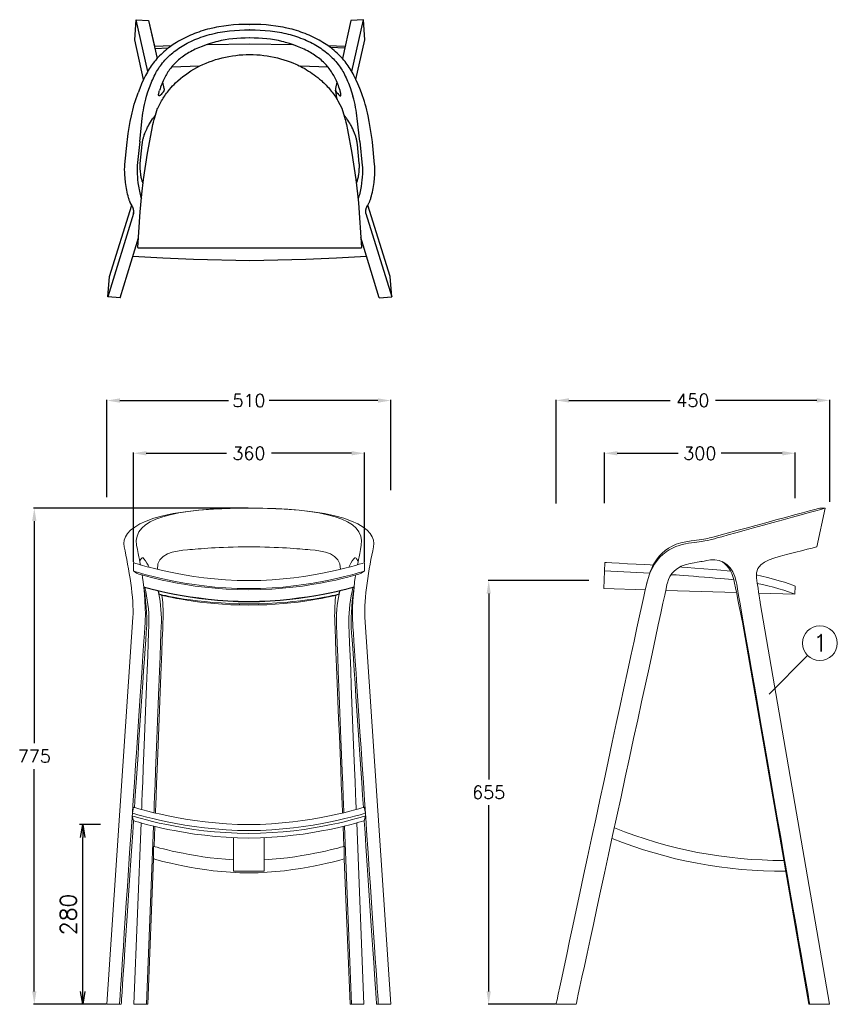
# Model space of a CAD drawing. Extents: x 4518 to 11640, y 4874 to 6946.
# Tile 2 of 2: x 8280 to 9549, y 5418 to 6946. Entities that reach past the tile are written whole.
import ezdxf

# ---------------------------------------------------------------- set-up
doc = ezdxf.new("R2010")
doc.units = 0
doc.header["$LTSCALE"] = 0.5
doc.layers.get('0').update_dxf_attribs({"linetype": 'CONTINUOUS'})
doc.layers.get('DEFPOINTS').update_dxf_attribs({"linetype": 'CONTINUOUS'})
doc.layers.add('_U+30EC_U+30A4_U+30E4_U+30FC 1', color=7, linetype='CONTINUOUS')
doc.layers.add('部品表', color=201, linetype='CONTINUOUS')
doc.layers.add('Visible Lines', color=7, linetype='CONTINUOUS', true_color=0x000000)
doc.styles.get("Standard").update_dxf_attribs({"font": 'txt.shx', "bigfont": 'bigfont.shx'})
doc.dimstyles.new('1-10', dxfattribs={"dimtxt": 25, "dimasz": 20, "dimexe": 5, "dimexo": 10, "dimgap": 10, "dimtad": 1, "dimzin": 9, "dimdsep": 46, "dimtxsty": 'Standard', "dimblk1": 'OPEN', "dimblk2": 'OPEN', "dimsah": 1, "dimcen": 0, "dimclrt": 7, "dimadec": 0, "dimazin": 0, "dimtfac": 0.5, "dimtofl": 0, "dimtmove": 0, "dimatfit": 3, "dimldrblk": 'OPEN', "dimfxl": 1, "dimtolj": 1, "dimtzin": 9, "dimarcsym": 0})
doc.dimstyles.get("Standard").update_dxf_attribs({"dimtxt": 20, "dimasz": 20, "dimexe": 1, "dimexo": 1, "dimgap": 10, "dimtad": 0, "dimtih": 1, "dimtoh": 1, "dimdec": 0, "dimzin": 0, "dimdsep": 46, "dimtxsty": 'Standard', "dimcen": 2, "dimadec": 0, "dimazin": 0, "dimtfac": 1, "dimtdec": 0, "dimtofl": 0, "dimtmove": 0, "dimatfit": 3, "dimfxl": 1, "dimtolj": 1, "dimtzin": 0, "dimarcsym": 0})

# ---------------------------------------------------------------- blocks, each defined once
blk = doc.blocks.new('*D25')
at = {"color": 0, "lineweight": -2, "transparency": 16777216}
for p, q in [((8634.6, 6188), (8301.4, 6188)), ((8302.4, 6168), (8302.4, 5823)), ((8302.4, 5438), (8302.4, 5783)), ((8414.2, 5418), (8301.4, 5418))]:
    blk.add_line(p, q, dxfattribs=at)
at = {"color": 0, "transparency": 16777216}
for points in [[(8299.1, 6168), (8305.7, 6168), (8302.4, 6188)], [(8299.1, 5438), (8305.7, 5438), (8302.4, 5418)]]:
    blk.add_solid(points, dxfattribs=at)
at = {"layer": 'DEFPOINTS', "color": 0, "transparency": 16777216}
for p in [(8302.4, 6188), (8635.6, 6188), (8415.2, 5418)]:
    blk.add_point(p, dxfattribs=at)
at = {"color": 0, "transparency": 16777216, "insert": (8302.4, 5803), "char_height": 20, "attachment_point": 5}
blk.add_mtext('\\A1;775', dxfattribs=at)
blk = doc.blocks.new('*D21')
at = {"color": 0, "lineweight": -2, "transparency": 16777216}
for p, q in [((8415.2, 6205.1), (8415.2, 6356)), ((8435.2, 6355), (8603.9, 6355)), ((8836, 6355), (8667.3, 6355)), ((8856, 6215.9), (8856, 6356))]:
    blk.add_line(p, q, dxfattribs=at)
at = {"color": 0, "transparency": 16777216}
for points in [[(8435.2, 6358.3), (8435.2, 6351.6), (8415.2, 6355)], [(8836, 6358.3), (8836, 6351.6), (8856, 6355)]]:
    blk.add_solid(points, dxfattribs=at)
at = {"layer": 'DEFPOINTS', "color": 0, "transparency": 16777216}
for p in [(8415.2, 6355), (8415.2, 6204.1), (8856, 6214.9)]:
    blk.add_point(p, dxfattribs=at)
at = {"color": 0, "transparency": 16777216, "insert": (8635.6, 6355), "char_height": 20, "attachment_point": 5}
blk.add_mtext('\\A1;510', dxfattribs=at)
blk = doc.blocks.new('*D22')
at = {"color": 0, "lineweight": -2, "transparency": 16777216}
for p, q in [((9163.6, 6075.5), (9006.9, 6075.5)), ((9007.9, 6055.5), (9007.9, 5766.8)), ((9007.9, 5438), (9007.9, 5726.8)), ((9111.5, 5418), (9006.9, 5418))]:
    blk.add_line(p, q, dxfattribs=at)
at = {"color": 0, "transparency": 16777216}
for points in [[(9004.6, 6055.5), (9011.2, 6055.5), (9007.9, 6075.5)], [(9004.6, 5438), (9011.2, 5438), (9007.9, 5418)]]:
    blk.add_solid(points, dxfattribs=at)
at = {"layer": 'DEFPOINTS', "color": 0, "transparency": 16777216}
for p in [(9164.6, 6075.5), (9007.9, 5418), (9112.5, 5418)]:
    blk.add_point(p, dxfattribs=at)
at = {"color": 0, "transparency": 16777216, "insert": (9007.9, 5746.8), "char_height": 20, "attachment_point": 5}
blk.add_mtext('\\A1;655', dxfattribs=at)
blk = doc.blocks.new('*D23')
at = {"color": 0, "lineweight": -2, "transparency": 16777216}
for p, q in [((9112.5, 6195.2), (9112.5, 6356.2)), ((9132.5, 6355.2), (9289.9, 6355.2)), ((9517.3, 6355.2), (9359.9, 6355.2)), ((9537.3, 6197.7), (9537.3, 6356.2))]:
    blk.add_line(p, q, dxfattribs=at)
at = {"color": 0, "transparency": 16777216}
for points in [[(9132.5, 6358.5), (9132.5, 6351.8), (9112.5, 6355.2)], [(9517.3, 6358.5), (9517.3, 6351.8), (9537.3, 6355.2)]]:
    blk.add_solid(points, dxfattribs=at)
at = {"layer": 'DEFPOINTS', "color": 0, "transparency": 16777216}
for p in [(9537.3, 6355.2), (9112.5, 6194.2), (9537.3, 6196.7)]:
    blk.add_point(p, dxfattribs=at)
at = {"color": 0, "transparency": 16777216, "insert": (9324.9, 6355.2), "char_height": 20, "attachment_point": 5}
blk.add_mtext('\\A1;450', dxfattribs=at)
blk = doc.blocks.new('*D26')
at = {"color": 0, "lineweight": -2, "transparency": 16777216}
for p, q in [((8456.2, 6104.4), (8456.2, 6274.1)), ((8476.2, 6273.1), (8600.6, 6273.1)), ((8794.9, 6273.1), (8670.6, 6273.1)), ((8814.9, 6104.4), (8814.9, 6274.1))]:
    blk.add_line(p, q, dxfattribs=at)
at = {"color": 0, "transparency": 16777216}
for points in [[(8476.2, 6276.5), (8476.2, 6269.8), (8456.2, 6273.1)], [(8794.9, 6276.5), (8794.9, 6269.8), (8814.9, 6273.1)]]:
    blk.add_solid(points, dxfattribs=at)
at = {"layer": 'DEFPOINTS', "color": 0, "transparency": 16777216}
for p in [(8456.2, 6273.1), (8456.2, 6103.4), (8814.9, 6103.4)]:
    blk.add_point(p, dxfattribs=at)
at = {"color": 0, "transparency": 16777216, "insert": (8635.6, 6273.1), "char_height": 20, "attachment_point": 5}
blk.add_mtext('\\A1;360', dxfattribs=at)
blk = doc.blocks.new('*D24')
at = {"color": 0, "lineweight": -2, "transparency": 16777216}
for p, q in [((9187.6, 6195.7), (9187.6, 6274.1)), ((9207.6, 6273.1), (9302.3, 6273.1)), ((9463.8, 6273.1), (9369, 6273.1)), ((9483.8, 6203.2), (9483.8, 6274.1))]:
    blk.add_line(p, q, dxfattribs=at)
at = {"color": 0, "transparency": 16777216}
for points in [[(9207.6, 6276.5), (9207.6, 6269.8), (9187.6, 6273.1)], [(9463.8, 6276.5), (9463.8, 6269.8), (9483.8, 6273.1)]]:
    blk.add_solid(points, dxfattribs=at)
at = {"layer": 'DEFPOINTS', "color": 0, "transparency": 16777216}
for p in [(9187.6, 6273.1), (9187.6, 6194.7), (9483.8, 6202.2)]:
    blk.add_point(p, dxfattribs=at)
at = {"color": 0, "transparency": 16777216, "insert": (9335.7, 6273.1), "char_height": 20, "attachment_point": 5}
blk.add_mtext('\\A1;300', dxfattribs=at)
blk = doc.blocks.new('_OPEN')
at = {"color": 0, "linetype": 'ByBlock'}
for p, q in [((-1, 0.167), (0, 0)), ((0, 0), (-1, -0.167)), ((0, 0), (-1, 0))]:
    blk.add_line(p, q, dxfattribs=at)
blk = doc.blocks.new('*D27')
at = {"color": 0, "lineweight": -2, "transparency": 16777216}
for p, q in [((8405.4, 5696.9), (8372.7, 5696.9)), ((8377.7, 5438), (8377.7, 5676.9)), ((8405.2, 5418), (8372.7, 5418))]:
    blk.add_line(p, q, dxfattribs=at)
at = {"layer": 'DEFPOINTS', "color": 0, "transparency": 16777216}
for p in [(8377.7, 5696.9), (8415.4, 5696.9), (8415.2, 5418)]:
    blk.add_point(p, dxfattribs=at)
at = {"color": 0, "lineweight": -2, "transparency": 16777216, "xscale": 20, "yscale": 20, "zscale": 20}
for p, rotation in [((8377.7, 5696.9), 90), ((8377.7, 5418), 270)]:
    blk.add_blockref('_OPEN', p, dxfattribs=dict(at, rotation=rotation))
at = {"color": 7, "transparency": 16777216, "insert": (8355.2, 5557.5), "char_height": 25, "attachment_point": 5, "rotation": 90}
blk.add_mtext('\\A1;280', dxfattribs=at)

msp = doc.modelspace()

# ---------------------------------------------------------------- linework, layer by layer
at = {"layer": '_U+30EC_U+30A4_U+30E4_U+30FC 1', "color": 0, "lineweight": 15}
for points in [[(8461.201, 6086.867), (8456.24, 6090.44), (8456.24, 6103.406)], [(8809.975, 6086.867), (8814.937, 6090.44), (8814.937, 6103.406)], [(9187.619, 6090.609), (9257.903, 6086.949)], [(8496.051, 6054.546), (8495.052, 6059.219)], [(8500.622, 6052.626), (8496.051, 6054.546)], [(8770.554, 6052.626), (8775.118, 6054.546)], [(8775.118, 6054.546), (8776.124, 6059.219)], [(9282.805, 6060.346), (9392.634, 6057.062)], [(8456.489, 5723.902), (8454.609, 5714.767)], [(8814.687, 5723.902), (8816.568, 5714.767)], [(8454.313, 5710.422), (8456.552, 5702.963)], [(8487.539, 5643.773), (8478.497, 5418.044), (8457.129, 5418.005), (8468.145, 5699.538)], [(8783.637, 5643.773), (8792.679, 5418.044), (8814.04, 5418.005), (8803.032, 5699.538)], [(8816.864, 5710.422), (8814.625, 5702.963)], [(8487.321, 5694.553), (8476.516, 5418.044)], [(8488.288, 5663.09), (8489.482, 5694.031)], [(8782.881, 5663.09), (8781.695, 5694.031)], [(8783.856, 5694.553), (8794.661, 5418.044)], [(8611.739, 5676.57), (8611.739, 5624.41), (8635.588, 5624.41), (8659.437, 5624.41), (8659.437, 5676.57)], [(8487.539, 5663.316), (8487.539, 5643.773)], [(8783.637, 5663.316), (8783.637, 5643.773)]]:
    msp.add_lwpolyline(points, dxfattribs=at)
for points in [[(8441.963, 6127.809), (8436.455, 6154.693), (8474.152, 6188.006), (8635.596, 6188.006)], [(8635.596, 6188.006), (8635.596, 6188.006), (8635.581, 6188.006), (8635.581, 6188.006)], [(8635.581, 6188.006), (8797.025, 6188.006), (8834.722, 6154.693), (8829.214, 6127.809)], [(9350.647, 6141.708), (9357.707, 6143.62), (9520.017, 6187.534), (9521.858, 6188.01)], [(9530.152, 6187.964), (9530.152, 6187.964), (9517.529, 6127.939), (9517.529, 6127.939)], [(9521.858, 6188.01), (9521.858, 6188.01), (9530.152, 6187.964), (9530.152, 6187.964)], [(8455.491, 6018.667), (8457.316, 6047.001), (8449.109, 6095.199), (8441.963, 6127.809)], [(8829.214, 6127.809), (8822.068, 6095.199), (8813.86, 6047.001), (8815.686, 6018.667)], [(9253.822, 6073.39), (9261, 6101.757), (9275.355, 6132.292), (9322.39, 6137.074)], [(9322.39, 6137.074), (9334.123, 6138.307), (9343.587, 6139.797), (9350.647, 6141.708)], [(9517.529, 6127.939), (9517.108, 6127.845), (9471.554, 6116.392), (9466.577, 6114.933)], [(9466.577, 6114.933), (9446.231, 6109.652), (9420.111, 6103.294), (9423.661, 6079.632)], [(9320.557, 6102.022), (9299.641, 6098.371), (9288.282, 6085.639), (9285.395, 6072.321)], [(9304.782, 6096.779), (9304.782, 6096.779), (9377.039, 6091.014), (9383.671, 6090.109)], [(9352.16, 6107.569), (9333.601, 6104.308), (9341.464, 6105.665), (9320.557, 6102.022)], [(9392.229, 6074.061), (9388.289, 6096.537), (9370.72, 6110.838), (9352.16, 6107.569)], [(9291.004, 6084.804), (9291.004, 6084.804), (9374.254, 6078.734), (9388.554, 6076.839)], [(9112.498, 5418.01), (9112.498, 5418.01), (9246.653, 6045.016), (9253.822, 6073.39)], [(9285.395, 6072.321), (9282.516, 6059.004), (9143.626, 5418.025), (9143.626, 5418.025)], [(9506.404, 5418.025), (9506.404, 5418.025), (9396.161, 6051.585), (9392.229, 6074.061)], [(9423.661, 6079.632), (9427.219, 6055.97), (9429.138, 6043.761), (9429.543, 6041.139)], [(9424.925, 6071.276), (9445.482, 6067.157), (9474.144, 6058.645), (9483.467, 6054.409)], [(9429.543, 6041.139), (9429.543, 6041.139), (9537.274, 5418.025), (9537.274, 5418.025)], [(8415.18, 5418.005), (8415.18, 5418.005), (8455.491, 6018.667), (8455.491, 6018.667)], [(8815.686, 6018.667), (8815.686, 6018.667), (8855.996, 5418.005), (8855.996, 5418.005)], [(8456.544, 5702.963), (8450.201, 5607.972), (8437.438, 5418.005), (8437.438, 5418.005)], [(8833.739, 5418.005), (8833.739, 5418.005), (8820.975, 5607.972), (8814.633, 5702.963)], [(9466.133, 5641.25), (9375.776, 5641.047), (9286.924, 5658.109), (9203.003, 5692.037)], [(9199.399, 5675.412), (9285.45, 5640.992), (9376.548, 5623.868), (9469.05, 5624.461)], [(8611.739, 5642.182), (8544.872, 5645.848), (8487.539, 5663.316), (8487.539, 5663.316)], [(8659.437, 5642.182), (8726.304, 5645.848), (8783.637, 5663.316), (8783.637, 5663.316)], [(8437.438, 5418.005), (8437.438, 5418.005), (8415.18, 5418.029), (8415.18, 5418.029)], [(8415.18, 5418.029), (8415.18, 5418.029), (8415.18, 5418.005), (8415.18, 5418.005)], [(8855.996, 5418.029), (8855.996, 5418.029), (8833.739, 5418.005), (8833.739, 5418.005)], [(8855.996, 5418.005), (8855.996, 5418.005), (8855.996, 5418.029), (8855.996, 5418.029)], [(9143.642, 5418.01), (9143.642, 5418.01), (9112.498, 5418.01), (9112.498, 5418.01)], [(9143.626, 5418.025), (9143.626, 5418.025), (9143.642, 5418.01), (9143.642, 5418.01)], [(9537.274, 5418.025), (9537.274, 5418.025), (9506.404, 5418.025), (9506.404, 5418.025)]]:
    msp.add_open_spline(points, degree=3, dxfattribs=at)
for points, knots in [([(8467.029, 6100.13), (8467.029, 6100.13), (8464.876, 6111.356), (8461.084, 6130.454), (8454.781, 6171.404), (8517.56, 6188.006), (8635.596, 6188.006), (8635.596, 6188.006), (8635.581, 6188.006), (8635.581, 6188.006), (8753.617, 6188.006), (8816.388, 6171.404), (8810.092, 6130.454), (8806.301, 6111.356), (8804.148, 6100.13), (8804.148, 6100.13)], [0, 0, 0, 0, 1, 1, 1, 2, 2, 2, 3, 3, 3, 4, 4, 4, 5, 5, 5, 5]), ([(9252.988, 6069.856), (9264.612, 6120.66), (9298.658, 6131.465), (9322.983, 6134.273), (9347.308, 6137.082), (9353.604, 6139.11), (9358.503, 6140.468), (9373.053, 6144.493), (9530.152, 6187.964), (9530.152, 6187.964)], [0, 0, 0, 0, 1, 1, 1, 2, 2, 2, 3, 3, 3, 3]), ([(8493.437, 6093.007), (8491.932, 6117.808), (8520.797, 6121.638), (8540.496, 6123.293), (8559.259, 6124.868), (8588.077, 6127.809), (8635.908, 6127.809), (8635.908, 6127.809), (8635.268, 6127.809), (8635.268, 6127.809), (8683.099, 6127.809), (8711.918, 6124.868), (8730.681, 6123.293), (8750.38, 6121.638), (8779.245, 6117.808), (8777.739, 6093.007)], [0, 0, 0, 0, 1, 1, 1, 2, 2, 2, 3, 3, 3, 4, 4, 4, 5, 5, 5, 5]), ([(8465.999, 6105.606), (8465.999, 6105.606), (8467.248, 6107.822), (8468.285, 6109.53), (8469.323, 6111.247), (8470.47, 6112.05), (8472.685, 6109.187), (8476.102, 6104.928), (8478.7, 6100.481), (8480.51, 6096.331)], [0, 0, 0, 0, 1, 1, 1, 2, 2, 2, 3, 3, 3, 3]), ([(8805.177, 6105.606), (8805.177, 6105.606), (8803.929, 6107.822), (8802.891, 6109.53), (8801.854, 6111.247), (8800.707, 6112.05), (8798.491, 6109.187), (8795.067, 6104.928), (8792.476, 6100.481), (8790.667, 6096.331)], [0, 0, 0, 0, 1, 1, 1, 2, 2, 2, 3, 3, 3, 3]), ([(8456.24, 6103.406), (8456.24, 6103.406), (8536.424, 6075.5), (8635.596, 6075.5), (8635.596, 6075.5), (8635.581, 6075.5), (8635.581, 6075.5), (8734.753, 6075.5), (8814.937, 6103.406), (8814.937, 6103.406)], [0, 0, 0, 0, 1, 1, 1, 2, 2, 2, 3, 3, 3, 3]), ([(9251.139, 6061.298), (9251.139, 6061.298), (9186.831, 6063.202), (9186.831, 6063.202), (9186.831, 6063.202), (9187.993, 6103.52), (9187.993, 6103.52), (9187.993, 6103.52), (9257.778, 6100.032), (9263.364, 6099.564)], [0, 0, 0, 0, 1, 1, 1, 2, 2, 2, 3, 3, 3, 3]), ([(9370.252, 6105.174), (9382.134, 6096.085), (9386.604, 6087.238), (9389.725, 6071.557), (9392.845, 6055.884), (9401.801, 6010.9), (9401.801, 6010.9), (9401.801, 6010.9), (9504.992, 5418.041), (9504.992, 5418.041), (9504.992, 5418.041), (9506.404, 5418.041), (9506.404, 5418.041)], [0, 0, 0, 0, 1, 1, 1, 2, 2, 2, 3, 3, 3, 4, 4, 4, 4]), ([(8434.567, 5418.005), (8434.567, 5418.005), (8473.341, 5991.385), (8474.636, 6013.767), (8475.931, 6036.149), (8471.499, 6077.139), (8469.697, 6084.285)], [0, 0, 0, 0, 1, 1, 1, 2, 2, 2, 2]), ([(8456.24, 6090.44), (8456.24, 6090.44), (8537.391, 6063.073), (8635.565, 6063.073), (8635.565, 6063.073), (8635.612, 6063.073), (8635.612, 6063.073), (8733.786, 6063.073), (8814.937, 6090.44), (8814.937, 6090.44)], [0, 0, 0, 0, 1, 1, 1, 2, 2, 2, 3, 3, 3, 3]), ([(8461.201, 6086.867), (8461.201, 6086.867), (8538.491, 6061.192), (8635.596, 6061.192), (8635.596, 6061.192), (8635.581, 6061.192), (8635.581, 6061.192), (8732.686, 6061.192), (8809.975, 6086.867), (8809.975, 6086.867)], [0, 0, 0, 0, 1, 1, 1, 2, 2, 2, 3, 3, 3, 3]), ([(8836.61, 5418.005), (8836.61, 5418.005), (8797.836, 5991.385), (8796.541, 6013.767), (8795.246, 6036.149), (8799.677, 6077.139), (8801.479, 6084.285)], [0, 0, 0, 0, 1, 1, 1, 2, 2, 2, 2]), ([(9423.341, 6084.383), (9444.717, 6080.427), (9476.516, 6070.301), (9483.881, 6066.767), (9483.881, 6066.767), (9483.459, 6054.347), (9483.459, 6054.347), (9483.459, 6054.347), (9427.258, 6056.024), (9427.258, 6056.024)], [0, 0, 0, 0, 1, 1, 1, 2, 2, 2, 3, 3, 3, 3]), ([(8472.272, 6066.061), (8472.272, 6066.061), (8545.91, 6043.241), (8635.565, 6043.241), (8635.565, 6043.241), (8635.612, 6043.241), (8635.612, 6043.241), (8725.267, 6043.241), (8798.905, 6066.061), (8798.905, 6066.061)], [0, 0, 0, 0, 1, 1, 1, 2, 2, 2, 3, 3, 3, 3]), ([(8457.917, 5723.497), (8464.205, 5817.661), (8476.001, 5993.928), (8476.859, 6006.005), (8477.709, 6018.074), (8474.909, 6051.09), (8472.389, 6065.171)], [0, 0, 0, 0, 1, 1, 1, 2, 2, 2, 2]), ([(8468.972, 5720.322), (8468.972, 5720.322), (8480.026, 5994.365), (8480.385, 6011.778), (8480.736, 6029.183), (8477.725, 6048.382), (8473.98, 6064.703)], [0, 0, 0, 0, 1, 1, 1, 2, 2, 2, 2]), ([(8472.389, 6065.171), (8472.389, 6065.171), (8545.543, 6042.539), (8635.565, 6042.539), (8635.565, 6042.539), (8635.612, 6042.539), (8635.612, 6042.539), (8725.633, 6042.539), (8798.788, 6065.171), (8798.788, 6065.171)], [0, 0, 0, 0, 1, 1, 1, 2, 2, 2, 3, 3, 3, 3]), ([(8488.179, 5715.344), (8488.179, 5715.344), (8499.125, 5994.341), (8499.725, 6010.795), (8500.334, 6027.256), (8497.307, 6048.117), (8494.561, 6059.328)], [0, 0, 0, 0, 1, 1, 1, 2, 2, 2, 2]), ([(8490.348, 5714.829), (8490.348, 5714.829), (8502.034, 6005.256), (8502.386, 6016.459), (8502.744, 6027.662), (8501.707, 6045.504), (8500.622, 6052.626)], [0, 0, 0, 0, 1, 1, 1, 2, 2, 2, 2]), ([(8496.051, 6054.546), (8496.051, 6054.546), (8554.164, 6039.403), (8635.588, 6039.403), (8717.013, 6039.403), (8775.118, 6054.546), (8775.118, 6054.546)], [0, 0, 0, 0, 1, 1, 1, 2, 2, 2, 2]), ([(8500.622, 6052.626), (8500.622, 6052.626), (8558.837, 6037.507), (8635.565, 6037.507), (8635.565, 6037.507), (8635.612, 6037.507), (8635.612, 6037.507), (8712.339, 6037.507), (8770.554, 6052.626), (8770.554, 6052.626)], [0, 0, 0, 0, 1, 1, 1, 2, 2, 2, 3, 3, 3, 3]), ([(8780.829, 5714.829), (8780.829, 5714.829), (8769.142, 6005.256), (8768.783, 6016.459), (8768.432, 6027.662), (8769.47, 6045.504), (8770.554, 6052.626)], [0, 0, 0, 0, 1, 1, 1, 2, 2, 2, 2]), ([(8782.99, 5715.344), (8782.99, 5715.344), (8772.052, 5994.341), (8771.451, 6010.795), (8770.843, 6027.256), (8773.87, 6048.117), (8776.616, 6059.328)], [0, 0, 0, 0, 1, 1, 1, 2, 2, 2, 2]), ([(8802.205, 5720.322), (8802.205, 5720.322), (8791.15, 5994.365), (8790.791, 6011.778), (8790.44, 6029.183), (8793.452, 6048.382), (8797.196, 6064.703)], [0, 0, 0, 0, 1, 1, 1, 2, 2, 2, 2]), ([(8813.26, 5723.497), (8806.972, 5817.661), (8795.176, 5993.928), (8794.318, 6006.005), (8793.467, 6018.074), (8796.268, 6051.09), (8798.788, 6065.171)], [0, 0, 0, 0, 1, 1, 1, 2, 2, 2, 2]), ([(8454.609, 5714.767), (8454.609, 5714.767), (8539.045, 5687.548), (8635.581, 5687.548), (8635.581, 5687.548), (8635.596, 5687.548), (8635.596, 5687.548), (8732.132, 5687.548), (8816.568, 5714.767), (8816.568, 5714.767)], [0, 0, 0, 0, 1, 1, 1, 2, 2, 2, 3, 3, 3, 3]), ([(8456.489, 5723.902), (8456.489, 5723.902), (8540.465, 5696.933), (8635.588, 5696.933), (8730.712, 5696.933), (8814.687, 5723.902), (8814.687, 5723.902)], [0, 0, 0, 0, 1, 1, 1, 2, 2, 2, 2]), ([(8454.313, 5710.422), (8454.313, 5710.422), (8537.297, 5683.21), (8635.588, 5683.21), (8733.879, 5683.21), (8816.864, 5710.422), (8816.864, 5710.422)], [0, 0, 0, 0, 1, 1, 1, 2, 2, 2, 2]), ([(8456.552, 5702.963), (8456.552, 5702.963), (8539.131, 5676.032), (8635.588, 5676.032), (8732.046, 5676.032), (8814.625, 5702.963), (8814.625, 5702.963)], [0, 0, 0, 0, 1, 1, 1, 2, 2, 2, 2]), ([(8487.539, 5643.773), (8487.539, 5643.773), (8559.11, 5621.976), (8635.588, 5621.976), (8712.066, 5621.976), (8783.637, 5643.773), (8783.637, 5643.773)], [0, 0, 0, 0, 1, 1, 1, 2, 2, 2, 2])]:
    msp.add_open_spline(points, degree=3, knots=knots, dxfattribs=at)
at = {"layer": 'Visible Lines', "color": 0, "lineweight": -2}
for p, q in [((8493.96, 6808.83), (8500.086, 6820.178)), ((8773.735, 6819.938), (8779.706, 6808.799)), ((8489.473, 6794.252), (8493.875, 6808.626)), ((8779.789, 6808.599), (8784.129, 6794.49))]:
    msp.add_line(p, q, dxfattribs=at)
for points in [[(8458.464, 6914.731), (8460.441, 6945.975)], [(8460.441, 6945.975), (8479.823, 6944.535)], [(8478.673, 6865.822), (8460.441, 6945.975)], [(8636.595, 6938.761), (8628.285, 6938.656), (8619.981, 6938.332), (8611.69, 6937.781), (8604.109, 6937.062), (8596.555, 6936.122), (8589.035, 6934.94), (8585.294, 6934.252), (8581.565, 6933.498), (8574.828, 6931.952), (8571.317, 6931.048), (8567.823, 6930.081), (8564.348, 6929.049), (8560.892, 6927.953), (8557.625, 6926.852), (8554.378, 6925.693), (8551.153, 6924.475), (8547.951, 6923.198), (8544.78, 6921.864), (8541.634, 6920.47), (8538.515, 6919.016), (8535.426, 6917.501), (8532.376, 6915.926), (8529.358, 6914.29), (8526.376, 6912.59), (8523.431, 6910.827), (8520.821, 6909.19), (8518.244, 6907.5), (8515.703, 6905.758), (8513.2, 6903.962), (8510.743, 6902.117), (8508.328, 6900.218), (8505.957, 6898.264), (8503.632, 6896.257), (8501.362, 6894.202), (8499.142, 6892.093), (8496.973, 6889.931), (8494.857, 6887.718), (8492.86, 6885.523), (8490.917, 6883.281), (8489.03, 6880.992), (8487.201, 6878.656), (8485.584, 6876.486), (8484.019, 6874.279), (8482.414, 6871.899), (8480.867, 6869.481), (8479.379, 6867.03), (8477.945, 6864.548), (8476.485, 6861.891), (8475.077, 6859.206), (8472.116, 6853.164), (8469.075, 6846.424), (8466.166, 6839.453), (8463.454, 6832.403)], [(8479.823, 6944.535), (8488.865, 6904.666)], [(8479.823, 6944.535), (8493.136, 6885.833)], [(8636.595, 6938.761), (8636.921, 6938.76)], [(8636.921, 6938.76), (8637.247, 6938.761)], [(8810.388, 6832.403), (8807.675, 6839.453), (8804.767, 6846.424), (8801.726, 6853.164), (8798.764, 6859.206), (8797.356, 6861.891), (8795.896, 6864.548), (8794.462, 6867.03), (8792.974, 6869.481), (8791.427, 6871.899), (8789.823, 6874.279), (8788.257, 6876.486), (8786.641, 6878.656), (8784.811, 6880.992), (8782.924, 6883.281), (8780.981, 6885.523), (8778.984, 6887.718), (8776.869, 6889.932), (8774.7, 6892.093), (8772.48, 6894.202), (8770.21, 6896.257), (8767.884, 6898.264), (8765.513, 6900.218), (8763.098, 6902.117), (8760.642, 6903.962), (8758.139, 6905.758), (8755.598, 6907.501), (8753.021, 6909.19), (8750.411, 6910.827), (8747.465, 6912.59), (8744.483, 6914.29), (8741.466, 6915.926), (8738.415, 6917.5), (8735.326, 6919.016), (8732.208, 6920.471), (8729.062, 6921.864), (8725.89, 6923.198), (8722.688, 6924.475), (8719.463, 6925.693), (8716.216, 6926.852), (8712.95, 6927.953), (8709.494, 6929.049), (8706.018, 6930.081), (8702.524, 6931.048), (8699.013, 6931.952), (8692.276, 6933.498), (8688.548, 6934.252), (8684.807, 6934.94), (8677.287, 6936.122), (8669.733, 6937.062), (8662.152, 6937.781), (8653.861, 6938.332), (8645.556, 6938.656), (8637.247, 6938.761)], [(8794.018, 6944.535), (8780.705, 6885.833)], [(8813.4, 6945.975), (8794.018, 6944.535)], [(8795.169, 6865.822), (8813.4, 6945.975)], [(8815.377, 6914.731), (8813.4, 6945.975)], [(8476.729, 6827.059), (8478.895, 6834.031), (8481.268, 6840.936), (8483.738, 6847.476), (8484.935, 6850.424), (8486.186, 6853.349), (8487.365, 6855.961), (8488.599, 6858.548), (8489.821, 6860.967), (8491.101, 6863.356), (8492.362, 6865.577), (8493.676, 6867.768), (8495.047, 6869.927), (8496.471, 6872.052), (8498.094, 6874.34), (8499.778, 6876.584), (8501.521, 6878.781), (8503.322, 6880.932), (8505.13, 6882.982), (8506.99, 6884.987), (8508.899, 6886.944), (8510.855, 6888.855), (8512.982, 6890.83), (8515.158, 6892.751), (8517.385, 6894.621), (8519.656, 6896.436), (8521.975, 6898.201), (8524.333, 6899.913), (8526.73, 6901.571), (8529.163, 6903.176), (8531.774, 6904.818), (8534.421, 6906.402), (8537.101, 6907.929), (8539.813, 6909.4), (8542.706, 6910.891), (8545.63, 6912.32), (8548.584, 6913.689), (8551.564, 6914.998), (8554.727, 6916.311), (8557.916, 6917.559), (8561.129, 6918.743), (8564.366, 6919.864), (8567.628, 6920.924), (8570.91, 6921.921), (8574.21, 6922.856), (8577.528, 6923.728), (8583.896, 6925.22), (8587.42, 6925.947), (8590.958, 6926.611), (8598.068, 6927.755), (8605.212, 6928.67), (8613.035, 6929.43), (8620.877, 6929.958), (8628.733, 6930.267), (8636.595, 6930.368)], [(8636.921, 6930.368), (8636.595, 6930.368)], [(8637.247, 6930.368), (8636.921, 6930.368)], [(8637.247, 6930.368), (8645.108, 6930.267), (8652.964, 6929.958), (8660.807, 6929.43), (8668.63, 6928.671), (8675.773, 6927.755), (8682.884, 6926.611), (8686.421, 6925.947), (8689.946, 6925.22), (8693.136, 6924.502), (8696.313, 6923.728), (8699.631, 6922.856), (8702.931, 6921.921), (8706.214, 6920.924), (8709.476, 6919.864), (8712.712, 6918.743), (8715.925, 6917.559), (8719.114, 6916.31), (8722.277, 6914.997), (8725.258, 6913.689), (8728.211, 6912.32), (8731.135, 6910.891), (8734.029, 6909.4), (8736.741, 6907.929), (8739.421, 6906.402), (8742.067, 6904.818), (8744.679, 6903.175), (8747.111, 6901.57), (8749.508, 6899.913), (8751.867, 6898.202), (8754.186, 6896.436), (8756.457, 6894.621), (8758.684, 6892.751), (8760.859, 6890.83), (8762.986, 6888.855), (8764.942, 6886.944), (8766.851, 6884.987), (8768.711, 6882.982), (8770.52, 6880.932), (8772.321, 6878.781), (8774.064, 6876.584), (8775.748, 6874.34), (8777.37, 6872.052), (8778.794, 6869.927), (8780.165, 6867.767), (8781.48, 6865.577), (8782.741, 6863.356), (8784.02, 6860.967), (8785.242, 6858.548), (8786.477, 6855.961), (8787.656, 6853.349), (8788.906, 6850.424), (8790.103, 6847.476), (8792.574, 6840.936), (8794.947, 6834.031), (8797.112, 6827.059)], [(8472.168, 6853.275), (8458.464, 6914.731)], [(8636.595, 6917.614), (8629.945, 6917.549), (8623.299, 6917.309), (8616.939, 6916.909), (8610.593, 6916.329), (8604.544, 6915.595), (8598.522, 6914.669), (8595.525, 6914.129), (8592.538, 6913.534), (8587.138, 6912.315), (8584.187, 6911.568), (8581.25, 6910.769), (8575.419, 6909.024), (8569.124, 6906.914), (8562.903, 6904.598), (8557.533, 6902.39), (8554.878, 6901.215), (8552.246, 6899.99), (8549.765, 6898.776), (8547.307, 6897.513), (8544.876, 6896.201), (8542.473, 6894.837), (8540.34, 6893.568), (8538.232, 6892.255), (8536.153, 6890.898), (8534.104, 6889.496), (8532.093, 6888.05), (8530.116, 6886.558), (8528.176, 6885.017), (8526.275, 6883.429), (8524.421, 6881.796), (8522.611, 6880.115), (8521.044, 6878.584), (8519.515, 6877.016), (8518.029, 6875.414), (8516.584, 6873.777), (8515.184, 6872.109), (8513.827, 6870.407), (8512.483, 6868.629), (8511.184, 6866.817), (8509.934, 6864.972), (8508.731, 6863.095), (8507.553, 6861.149), (8506.425, 6859.174), (8505.355, 6857.189), (8504.331, 6855.18), (8503.305, 6853.05), (8502.325, 6850.898), (8501.301, 6848.518), (8500.326, 6846.118), (8499.372, 6843.633), (8498.466, 6841.131), (8497.603, 6838.601), (8496.793, 6836.053)], [(8571.304, 6907.67), (8636.921, 6908.521)], [(8571.329, 6907.679), (8636.921, 6908.529)], [(8636.921, 6917.615), (8636.595, 6917.614)], [(8637.247, 6917.614), (8636.921, 6917.615)], [(8636.921, 6908.529), (8702.512, 6907.679)], [(8636.921, 6908.521), (8702.538, 6907.67)], [(8777.048, 6836.053), (8776.238, 6838.601), (8775.376, 6841.131), (8774.469, 6843.633), (8773.516, 6846.118), (8772.54, 6848.518), (8771.516, 6850.898), (8770.536, 6853.05), (8769.511, 6855.18), (8768.487, 6857.189), (8767.416, 6859.174), (8766.288, 6861.149), (8765.111, 6863.095), (8763.908, 6864.972), (8762.657, 6866.817), (8761.359, 6868.629), (8760.015, 6870.407), (8758.657, 6872.109), (8757.258, 6873.777), (8755.812, 6875.414), (8754.326, 6877.016), (8752.797, 6878.584), (8751.231, 6880.115), (8749.42, 6881.796), (8747.566, 6883.429), (8745.666, 6885.017), (8743.726, 6886.557), (8741.749, 6888.05), (8739.737, 6889.496), (8737.689, 6890.898), (8735.609, 6892.255), (8733.502, 6893.568), (8731.368, 6894.838), (8728.965, 6896.201), (8726.534, 6897.513), (8724.077, 6898.776), (8721.595, 6899.99), (8718.963, 6901.215), (8716.308, 6902.39), (8710.939, 6904.599), (8704.717, 6906.913), (8698.422, 6909.024), (8692.592, 6910.769), (8689.654, 6911.568), (8686.703, 6912.315), (8681.303, 6913.535), (8678.316, 6914.129), (8675.319, 6914.669), (8669.297, 6915.595), (8663.248, 6916.329), (8656.902, 6916.909), (8650.543, 6917.309), (8643.897, 6917.549), (8637.247, 6917.614)], [(8801.674, 6853.275), (8815.377, 6914.731)], [(8488.865, 6904.675), (8515.919, 6905.909)], [(8488.865, 6904.666), (8515.906, 6905.9)], [(8488.865, 6904.674), (8488.865, 6904.669)], [(8489.634, 6901.278), (8510.947, 6902.273)], [(8500.086, 6820.178), (8501.219, 6822.172), (8502.368, 6824.093), (8503.557, 6825.99), (8504.862, 6827.972), (8506.209, 6829.924), (8507.598, 6831.848), (8509.027, 6833.742), (8510.537, 6835.66), (8512.086, 6837.547), (8514.885, 6840.774), (8517.097, 6843.178), (8519.367, 6845.527), (8521.866, 6847.989), (8525.461, 6851.323), (8529.168, 6854.53), (8532.982, 6857.61), (8536.898, 6860.56), (8539.032, 6862.085), (8541.193, 6863.573), (8545.591, 6866.436), (8550.083, 6869.147), (8554.664, 6871.707), (8559.393, 6874.148), (8564.2, 6876.431), (8569.079, 6878.558), (8574.023, 6880.528), (8578.951, 6882.314), (8583.931, 6883.948), (8588.959, 6885.429), (8594.029, 6886.759), (8599.292, 6887.97), (8604.589, 6889.019), (8609.915, 6889.908), (8615.266, 6890.635), (8620.668, 6891.204), (8626.086, 6891.609), (8631.512, 6891.852), (8636.944, 6891.931), (8642.371, 6891.848), (8647.793, 6891.601), (8653.205, 6891.191), (8658.603, 6890.619), (8663.954, 6889.888), (8669.281, 6888.995), (8674.578, 6887.941), (8679.841, 6886.726), (8684.898, 6885.395), (8689.913, 6883.913), (8694.88, 6882.28), (8699.795, 6880.495), (8704.019, 6878.82), (8708.196, 6877.031), (8710.949, 6875.776), (8713.677, 6874.471), (8716.381, 6873.115), (8719.059, 6871.709), (8722.17, 6869.992), (8725.241, 6868.205), (8728.27, 6866.349), (8731.256, 6864.423), (8734.066, 6862.519), (8736.832, 6860.551), (8739.741, 6858.378), (8742.595, 6856.133), (8745.392, 6853.817), (8748.13, 6851.432), (8750.076, 6849.658), (8751.989, 6847.849), (8753.776, 6846.095), (8755.531, 6844.31), (8757.252, 6842.492), (8758.939, 6840.642), (8760.493, 6838.871), (8762.013, 6837.071), (8763.498, 6835.242), (8764.947, 6833.384), (8766.351, 6831.507), (8767.715, 6829.601), (8769.039, 6827.666), (8770.32, 6825.703), (8771.494, 6823.814), (8772.629, 6821.9), (8773.735, 6819.938)], [(8757.923, 6905.909), (8784.976, 6904.675)], [(8757.936, 6905.9), (8784.976, 6904.666)], [(8784.319, 6901.768), (8762.208, 6902.795)], [(8784.976, 6904.666), (8784.976, 6904.675)], [(8558.684, 6873.794), (8515.346, 6872.307)], [(8758.495, 6872.307), (8715.036, 6873.798)], [(8501.495, 6848.979), (8503.746, 6839.051), (8503.782, 6838.87), (8503.807, 6838.731), (8503.829, 6838.591), (8503.849, 6838.45), (8503.865, 6838.31), (8503.879, 6838.168), (8503.89, 6838.027), (8503.898, 6837.886), (8503.902, 6837.744), (8503.904, 6837.604), (8503.902, 6837.463), (8503.897, 6837.323), (8503.89, 6837.182), (8503.879, 6837.042), (8503.864, 6836.903), (8503.847, 6836.763), (8503.826, 6836.624), (8503.795, 6836.448), (8503.758, 6836.273), (8503.717, 6836.1), (8503.67, 6835.927), (8503.619, 6835.756), (8503.562, 6835.587), (8503.501, 6835.419), (8503.434, 6835.253), (8503.353, 6835.066), (8503.266, 6834.882), (8503.174, 6834.701), (8503.076, 6834.523), (8502.972, 6834.347), (8502.864, 6834.175), (8502.752, 6834.005), (8502.634, 6833.839), (8502.496, 6833.654), (8502.353, 6833.473), (8502.206, 6833.297), (8502.053, 6833.123), (8501.924, 6832.983), (8500.994, 6832.038), (8500.255, 6831.252), (8499.248, 6830.134), (8498.261, 6828.998)], [(8772.347, 6848.979), (8770.096, 6839.051), (8770.059, 6838.87), (8770.034, 6838.731), (8770.012, 6838.591), (8769.993, 6838.45), (8769.976, 6838.31), (8769.962, 6838.168), (8769.952, 6838.027), (8769.944, 6837.886), (8769.939, 6837.744), (8769.938, 6837.604), (8769.939, 6837.463), (8769.944, 6837.323), (8769.952, 6837.182), (8769.963, 6837.042), (8769.977, 6836.903), (8769.995, 6836.763), (8770.015, 6836.624), (8770.047, 6836.448), (8770.083, 6836.273), (8770.125, 6836.1), (8770.171, 6835.927), (8770.223, 6835.756), (8770.279, 6835.587), (8770.341, 6835.419), (8770.407, 6835.253), (8770.488, 6835.066), (8770.575, 6834.882), (8770.668, 6834.701), (8770.766, 6834.523), (8770.869, 6834.347), (8770.977, 6834.175), (8771.09, 6834.005), (8771.207, 6833.839), (8771.345, 6833.654), (8771.488, 6833.473), (8771.636, 6833.297), (8771.788, 6833.123), (8771.917, 6832.983), (8772.848, 6832.038), (8773.587, 6831.252), (8774.594, 6830.134), (8775.58, 6828.998)], [(8447.034, 6760.059), (8448.288, 6769.443), (8449.729, 6778.726), (8451.348, 6787.86), (8453.145, 6796.831), (8454.136, 6801.3), (8455.214, 6805.767), (8456.377, 6810.232), (8457.625, 6814.689), (8458.958, 6819.138), (8460.375, 6823.575), (8461.873, 6827.998), (8463.454, 6832.403)], [(8498.261, 6828.998), (8498.145, 6828.865), (8498.027, 6828.735), (8497.905, 6828.608), (8497.779, 6828.485), (8497.675, 6828.388), (8497.568, 6828.295), (8497.514, 6828.249), (8497.459, 6828.205), (8497.402, 6828.162), (8497.345, 6828.12), (8497.295, 6828.084), (8497.245, 6828.05), (8497.194, 6828.017), (8497.142, 6827.986), (8497.089, 6827.955), (8497.035, 6827.926), (8496.981, 6827.899), (8496.925, 6827.874), (8496.881, 6827.855), (8496.835, 6827.837), (8496.789, 6827.821), (8496.766, 6827.814), (8496.743, 6827.807), (8496.72, 6827.8), (8496.696, 6827.794), (8496.673, 6827.788), (8496.649, 6827.783), (8496.625, 6827.778), (8496.602, 6827.774), (8496.578, 6827.771), (8496.554, 6827.767), (8496.53, 6827.765), (8496.506, 6827.763), (8496.482, 6827.762), (8496.458, 6827.761), (8496.434, 6827.76), (8496.41, 6827.761), (8496.386, 6827.762), (8496.362, 6827.763), (8496.339, 6827.766), (8496.315, 6827.769), (8496.291, 6827.772), (8496.268, 6827.776), (8496.244, 6827.781), (8496.221, 6827.786), (8496.198, 6827.793), (8496.175, 6827.799), (8496.154, 6827.806), (8496.134, 6827.814), (8496.113, 6827.822), (8496.093, 6827.83), (8496.073, 6827.84), (8496.053, 6827.849), (8496.033, 6827.859), (8496.014, 6827.87), (8495.993, 6827.882), (8495.971, 6827.895), (8495.951, 6827.909), (8495.93, 6827.923), (8495.91, 6827.938), (8495.89, 6827.952), (8495.851, 6827.983), (8495.813, 6828.016), (8495.795, 6828.032), (8495.777, 6828.049), (8495.759, 6828.066), (8495.741, 6828.084), (8495.724, 6828.102), (8495.708, 6828.121), (8495.694, 6828.137), (8495.681, 6828.153), (8495.667, 6828.17), (8495.655, 6828.187), (8495.643, 6828.205), (8495.631, 6828.222), (8495.619, 6828.24), (8495.608, 6828.258), (8495.596, 6828.28), (8495.585, 6828.302), (8495.574, 6828.324), (8495.564, 6828.346), (8495.554, 6828.369), (8495.544, 6828.391), (8495.535, 6828.414), (8495.527, 6828.437), (8495.517, 6828.465), (8495.508, 6828.493), (8495.5, 6828.52), (8495.492, 6828.548), (8495.478, 6828.605), (8495.465, 6828.661), (8495.455, 6828.714), (8495.446, 6828.767), (8495.438, 6828.821), (8495.431, 6828.874), (8495.424, 6828.942), (8495.418, 6829.011), (8495.41, 6829.148), (8495.405, 6829.312), (8495.405, 6829.475), (8495.41, 6829.639), (8495.418, 6829.803), (8495.431, 6829.989), (8495.447, 6830.175), (8495.489, 6830.546), (8495.554, 6831.003), (8495.631, 6831.459), (8495.723, 6831.946), (8495.826, 6832.432), (8496.095, 6833.569), (8496.429, 6834.815), (8496.793, 6836.053)], [(8772.488, 6822.142), (8772.09, 6824.951), (8770.9, 6831.939), (8770.054, 6836.411)], [(8775.58, 6828.998), (8775.696, 6828.865), (8775.815, 6828.735), (8775.937, 6828.608), (8776.062, 6828.485), (8776.166, 6828.388), (8776.273, 6828.295), (8776.328, 6828.249), (8776.383, 6828.205), (8776.439, 6828.162), (8776.496, 6828.12), (8776.546, 6828.084), (8776.597, 6828.05), (8776.648, 6828.017), (8776.7, 6827.986), (8776.753, 6827.955), (8776.806, 6827.926), (8776.861, 6827.899), (8776.916, 6827.874), (8776.961, 6827.855), (8777.006, 6827.837), (8777.052, 6827.821), (8777.075, 6827.814), (8777.098, 6827.807), (8777.122, 6827.8), (8777.145, 6827.794), (8777.169, 6827.788), (8777.192, 6827.783), (8777.216, 6827.778), (8777.24, 6827.774), (8777.264, 6827.771), (8777.288, 6827.767), (8777.312, 6827.765), (8777.336, 6827.763), (8777.359, 6827.762), (8777.383, 6827.761), (8777.407, 6827.76), (8777.431, 6827.761), (8777.455, 6827.762), (8777.479, 6827.763), (8777.503, 6827.766), (8777.527, 6827.769), (8777.55, 6827.772), (8777.574, 6827.776), (8777.597, 6827.781), (8777.62, 6827.786), (8777.643, 6827.793), (8777.666, 6827.799), (8777.687, 6827.806), (8777.708, 6827.814), (8777.728, 6827.822), (8777.749, 6827.83), (8777.769, 6827.84), (8777.789, 6827.849), (8777.808, 6827.859), (8777.827, 6827.87), (8777.849, 6827.882), (8777.87, 6827.895), (8777.891, 6827.909), (8777.911, 6827.923), (8777.931, 6827.938), (8777.951, 6827.952), (8777.99, 6827.983), (8778.028, 6828.016), (8778.047, 6828.032), (8778.065, 6828.049), (8778.083, 6828.066), (8778.1, 6828.084), (8778.117, 6828.102), (8778.134, 6828.121), (8778.148, 6828.137), (8778.161, 6828.153), (8778.174, 6828.17), (8778.187, 6828.187), (8778.199, 6828.205), (8778.211, 6828.222), (8778.222, 6828.24), (8778.233, 6828.258), (8778.245, 6828.28), (8778.257, 6828.302), (8778.268, 6828.324), (8778.278, 6828.346), (8778.288, 6828.369), (8778.297, 6828.391), (8778.306, 6828.414), (8778.315, 6828.437), (8778.324, 6828.465), (8778.333, 6828.493), (8778.341, 6828.52), (8778.349, 6828.548), (8778.364, 6828.605), (8778.376, 6828.661), (8778.387, 6828.714), (8778.395, 6828.767), (8778.403, 6828.821), (8778.41, 6828.874), (8778.417, 6828.942), (8778.423, 6829.011), (8778.432, 6829.148), (8778.436, 6829.312), (8778.436, 6829.475), (8778.431, 6829.639), (8778.423, 6829.803), (8778.41, 6829.989), (8778.394, 6830.175), (8778.352, 6830.546), (8778.288, 6831.003), (8778.211, 6831.459), (8778.118, 6831.946), (8778.016, 6832.432), (8777.747, 6833.569), (8777.412, 6834.815), (8777.048, 6836.053)], [(8826.808, 6760.059), (8825.553, 6769.443), (8824.113, 6778.726), (8822.493, 6787.86), (8820.697, 6796.831), (8819.705, 6801.3), (8818.628, 6805.767), (8817.465, 6810.232), (8816.216, 6814.689), (8814.883, 6819.138), (8813.467, 6823.575), (8811.968, 6827.998), (8810.388, 6832.403)], [(8466.058, 6757.05), (8469.976, 6792.578), (8470.455, 6796.898), (8471.04, 6801.223), (8471.729, 6805.55), (8472.524, 6809.873), (8473.421, 6814.19), (8474.422, 6818.495), (8475.525, 6822.787), (8476.729, 6827.059)], [(8476.729, 6827.059), (8476.726, 6827.061)], [(8775.628, 6828.943), (8775.667, 6828.898)], [(8775.658, 6828.907), (8775.678, 6828.884)], [(8775.664, 6828.9), (8775.666, 6828.898)], [(8775.675, 6828.889), (8775.752, 6828.8)], [(8775.705, 6828.853), (8775.675, 6828.888)], [(8775.735, 6828.816), (8775.678, 6828.884)], [(8775.735, 6828.816), (8775.776, 6828.768)], [(8775.814, 6828.724), (8775.776, 6828.768)], [(8797.116, 6827.061), (8797.112, 6827.059)], [(8807.783, 6757.05), (8803.865, 6792.578), (8803.386, 6796.898), (8802.802, 6801.223), (8802.112, 6805.55), (8801.318, 6809.873), (8800.42, 6814.19), (8799.419, 6818.495), (8798.316, 6822.787), (8797.112, 6827.059)], [(8463.186, 6592.384), (8466.718, 6647.764), (8469.324, 6675.371), (8472.092, 6698.096), (8478.239, 6738.588), (8484.763, 6774.693), (8486.574, 6783.097), (8487.507, 6786.986), (8488.514, 6790.856), (8489.473, 6794.252)], [(8471.341, 6692.341), (8471.088, 6692.806), (8470.846, 6693.276), (8470.647, 6693.7), (8470.461, 6694.13), (8470.264, 6694.629), (8470.08, 6695.132), (8469.888, 6695.704), (8469.707, 6696.28), (8469.316, 6697.656), (8468.913, 6699.275), (8468.552, 6700.921), (8468.235, 6702.577), (8467.943, 6704.333), (8467.698, 6706.055), (8467.208, 6710.4), (8466.802, 6715.111), (8466.708, 6716.815), (8466.661, 6718.52), (8466.667, 6719.93), (8466.719, 6721.35), (8466.831, 6723.037), (8469.825, 6752.212), (8470.163, 6754.906), (8470.355, 6756.167), (8470.571, 6757.423), (8470.812, 6758.684), (8471.078, 6759.94), (8471.372, 6761.196), (8471.693, 6762.446), (8472.028, 6763.636), (8472.389, 6764.82), (8472.764, 6765.966), (8473.16, 6767.106), (8473.777, 6768.775), (8474.239, 6769.958), (8475.57, 6773.179), (8476.913, 6776.203), (8478.339, 6779.188), (8479.502, 6781.462), (8480.335, 6783.006), (8481.198, 6784.534), (8482.74, 6787.1), (8484.374, 6789.654), (8485.978, 6791.996), (8486.752, 6793.065), (8487.546, 6794.119), (8488.275, 6795.045), (8489.024, 6795.955), (8489.754, 6796.801), (8490.506, 6797.626)], [(8802.354, 6692.078), (8802.657, 6692.627), (8802.905, 6693.097), (8803.108, 6693.513), (8803.298, 6693.935), (8803.496, 6694.417), (8803.68, 6694.905), (8803.874, 6695.462), (8804.055, 6696.023), (8804.258, 6696.694), (8804.448, 6697.369), (8804.854, 6698.96), (8805.231, 6700.642), (8805.563, 6702.334), (8805.859, 6704.076), (8806.107, 6705.784), (8806.597, 6710.029), (8807.018, 6714.793), (8807.123, 6716.573), (8807.178, 6718.356), (8807.176, 6719.847), (8807.127, 6721.267), (8807.014, 6722.995), (8804.016, 6752.212), (8803.679, 6754.906), (8803.486, 6756.167), (8803.271, 6757.423), (8803.029, 6758.687), (8802.762, 6759.946), (8802.469, 6761.199), (8802.148, 6762.445), (8801.813, 6763.636), (8801.453, 6764.82), (8801.051, 6766.044), (8800.626, 6767.26), (8799.544, 6770.105), (8798.182, 6773.388), (8796.823, 6776.431), (8795.379, 6779.435), (8794.217, 6781.692), (8793.385, 6783.224), (8792.136, 6785.399), (8790.866, 6787.478), (8789.237, 6790.002), (8787.638, 6792.312), (8786.866, 6793.366), (8786.074, 6794.404), (8785.346, 6795.317), (8784.598, 6796.214), (8783.852, 6797.064), (8783.083, 6797.893)], [(8784.129, 6794.49), (8785.1, 6791.066), (8786.109, 6787.201), (8787.043, 6783.317), (8788.858, 6774.919), (8795.413, 6738.659), (8801.551, 6698.234), (8804.325, 6675.48), (8805.719, 6661.882), (8810.465, 6592.472)], [(8456.557, 6645.228), (8456.637, 6645.701), (8456.703, 6646.176), (8456.755, 6646.652), (8456.793, 6647.13), (8456.817, 6647.632), (8456.825, 6648.134), (8456.817, 6648.637), (8456.793, 6649.138), (8456.754, 6649.624), (8456.7, 6650.109), (8456.631, 6650.591), (8456.547, 6651.071), (8456.456, 6651.505), (8456.343, 6651.973), (8456.211, 6652.462), (8456.066, 6652.948), (8455.949, 6653.31), (8455.825, 6653.67), (8455.694, 6654.027), (8455.557, 6654.382), (8455.413, 6654.734), (8455.264, 6655.084), (8454.946, 6655.776), (8454.35, 6656.971), (8451.474, 6662.349), (8451.173, 6662.954), (8450.887, 6663.566), (8450.612, 6664.196), (8450.351, 6664.831), (8449.931, 6665.929), (8449.538, 6667.038), (8449.119, 6668.303), (8448.722, 6669.575), (8447.908, 6672.421), (8447.175, 6675.289), (8446.499, 6678.242), (8445.89, 6681.209), (8445.333, 6684.227), (8444.835, 6687.255), (8444.392, 6690.299), (8444.006, 6693.351), (8443.363, 6699.851), (8442.934, 6705.797), (8442.723, 6710.486), (8442.688, 6712.498), (8442.697, 6714.71), (8442.755, 6716.747), (8442.85, 6718.607), (8443.026, 6721.032), (8446.545, 6755.723), (8447.034, 6760.059)], [(8466.058, 6757.05), (8462.229, 6719.653), (8462.037, 6717.137), (8461.926, 6714.814), (8461.892, 6712.426), (8461.929, 6710.038), (8462.04, 6707.349), (8462.472, 6701.005), (8462.738, 6697.949), (8463.309, 6692.725), (8464.056, 6687.499), (8464.514, 6684.796), (8465.02, 6682.102), (8465.526, 6679.657), (8466.078, 6677.221), (8466.67, 6674.842), (8467.318, 6672.477), (8467.982, 6670.276), (8468.618, 6668.358)], [(8807.783, 6757.05), (8811.613, 6719.653), (8811.81, 6717.043), (8811.918, 6714.721), (8811.95, 6712.289), (8811.907, 6709.856), (8811.792, 6707.17), (8811.37, 6701.005), (8811.071, 6697.614), (8810.493, 6692.408), (8809.737, 6687.203), (8809.277, 6684.513), (8808.768, 6681.832), (8808.233, 6679.28), (8807.648, 6676.739), (8807.053, 6674.394), (8806.403, 6672.062), (8805.739, 6669.897), (8805.113, 6668.042)], [(8817.284, 6645.228), (8817.204, 6645.701), (8817.138, 6646.176), (8817.086, 6646.652), (8817.049, 6647.13), (8817.025, 6647.632), (8817.017, 6648.134), (8817.025, 6648.637), (8817.049, 6649.138), (8817.087, 6649.624), (8817.141, 6650.109), (8817.211, 6650.591), (8817.295, 6651.071), (8817.385, 6651.505), (8817.498, 6651.973), (8817.631, 6652.462), (8817.776, 6652.948), (8817.893, 6653.31), (8818.017, 6653.67), (8818.147, 6654.027), (8818.285, 6654.382), (8818.428, 6654.734), (8818.578, 6655.084), (8818.895, 6655.776), (8819.492, 6656.971), (8822.368, 6662.349), (8822.668, 6662.954), (8822.954, 6663.566), (8823.229, 6664.196), (8823.49, 6664.831), (8823.91, 6665.929), (8824.303, 6667.038), (8824.722, 6668.303), (8825.119, 6669.575), (8825.934, 6672.421), (8826.666, 6675.289), (8827.342, 6678.242), (8827.952, 6681.209), (8828.508, 6684.227), (8829.007, 6687.255), (8829.45, 6690.299), (8829.836, 6693.351), (8830.479, 6699.851), (8830.907, 6705.797), (8831.119, 6710.486), (8831.154, 6712.498), (8831.145, 6714.71), (8831.087, 6716.747), (8830.991, 6718.607), (8830.816, 6721.032), (8827.296, 6755.723), (8826.808, 6760.059)], [(8419.049, 6547.578), (8453.63, 6658.357)], [(8456.557, 6645.228), (8456.816, 6648.674)], [(8817.284, 6645.228), (8817.026, 6648.674)], [(8854.792, 6547.578), (8820.211, 6658.357)], [(8456.557, 6645.228), (8416.512, 6516.065)], [(8817.284, 6645.228), (8857.329, 6516.065)], [(8435.886, 6514.448), (8464.118, 6607.32)], [(8837.956, 6514.448), (8809.493, 6608.078)], [(8463.542, 6597.88), (8461.297, 6598.041)], [(8463.186, 6592.384), (8463.186, 6592.005)], [(8463.186, 6592.005), (8810.465, 6592.091)], [(8812.544, 6598.041), (8810.115, 6597.867)], [(8810.465, 6592.091), (8810.465, 6592.472)], [(8455.563, 6579.176), (8502.152, 6576.21), (8549.645, 6574.097), (8636.921, 6572.459)], [(8636.921, 6572.459), (8724.196, 6574.097), (8771.689, 6576.21), (8818.279, 6579.176)], [(8416.512, 6516.065), (8419.049, 6547.578)], [(8857.329, 6516.065), (8854.792, 6547.578)], [(8435.886, 6514.448), (8416.512, 6516.065)], [(8837.956, 6514.448), (8857.329, 6516.065)]]:
    msp.add_lwpolyline(points, dxfattribs=at)
msp.add_polyline3d([(8636.921, 6908.528, 0), (8636.921, 6908.529, 0), (8636.921, 6908.529, 0), (8636.921, 6908.529, 0), (8636.921, 6908.528, 0), (8636.921, 6908.522, 0)], dxfattribs=at)
at = {"layer": 'Visible Lines', "color": 0, "lineweight": -2, "extrusion": (0, 0, -1)}
for centre, start, end in [((-8494.948, 6808.297), 17.026449, 28.363465), ((-8778.717, 6808.269), 151.806196, 162.901136)]:
    msp.add_arc(centre, 1.122, start, end, dxfattribs=at)
at = {"layer": '部品表', "lineweight": 9}
msp.add_line((9443.114, 5899.5), (9502.866, 5959.251), dxfattribs=at)
msp.add_circle((9522.047, 5978.433), 27.126, dxfattribs=at)

# ---------------------------------------------------------------- texts
at = {"layer": '部品表', "lineweight": 9, "insert": (9522.751, 5978.794), "char_height": 26.6205, "attachment_point": 5}
msp.add_mtext('\\A1;1', dxfattribs=at)

# ---------------------------------------------------------------- dimensions: what is measured, and where the dimension line sits
dim = msp.add_linear_dim(base=(8415.18, 6354.978), p1=(8855.995, 6214.938), p2=(8415.18, 6204.116), text='510', dimstyle='Standard')
dim.commit()
dim.dimension.update_dxf_attribs({"geometry": '*D21', "text_midpoint": (8635.587, 6354.978), "dimtype": 160})
for base, p1, p2, text, picture, middle in [((9537.274, 6355.158), (9112.498, 6194.169), (9537.274, 6196.653), '450', '*D23', (9324.886, 6355.158)), ((8456.24, 6273.125), (8814.937, 6103.406), (8456.24, 6103.406), '360', '*D26', (8635.588, 6273.125)), ((9187.573, 6273.125), (9483.787, 6202.214), (9187.573, 6194.669), '300', '*D24', (9335.68, 6273.125))]:
    dim = msp.add_linear_dim(base=base, p1=p1, p2=p2, text=text, dimstyle='Standard')
    dim.commit()
    dim.dimension.update_dxf_attribs({"geometry": picture, "text_midpoint": middle})
for base, p1, p2, text, dimstyle, picture, middle in [((8302.412, 6188.006), (8415.18, 5418.005), (8635.581, 6188.006), '775', 'Standard', '*D25', (8302.412, 5803.006)), ((9007.906, 5418.01), (9164.563, 6075.5), (9112.498, 5418.01), '655', 'Standard', '*D22', (9007.906, 5746.755)), ((8377.689, 5696.933), (8415.182, 5418.029), (8415.418, 5696.933), '280', '1-10', '*D27', (8355.189, 5557.481))]:
    dim = msp.add_linear_dim(base=base, p1=p1, p2=p2, angle=90, text=text, dimstyle=dimstyle)
    dim.commit()
    dim.dimension.update_dxf_attribs({"geometry": picture, "text_midpoint": middle})

doc.saveas('drawing.dxf')
